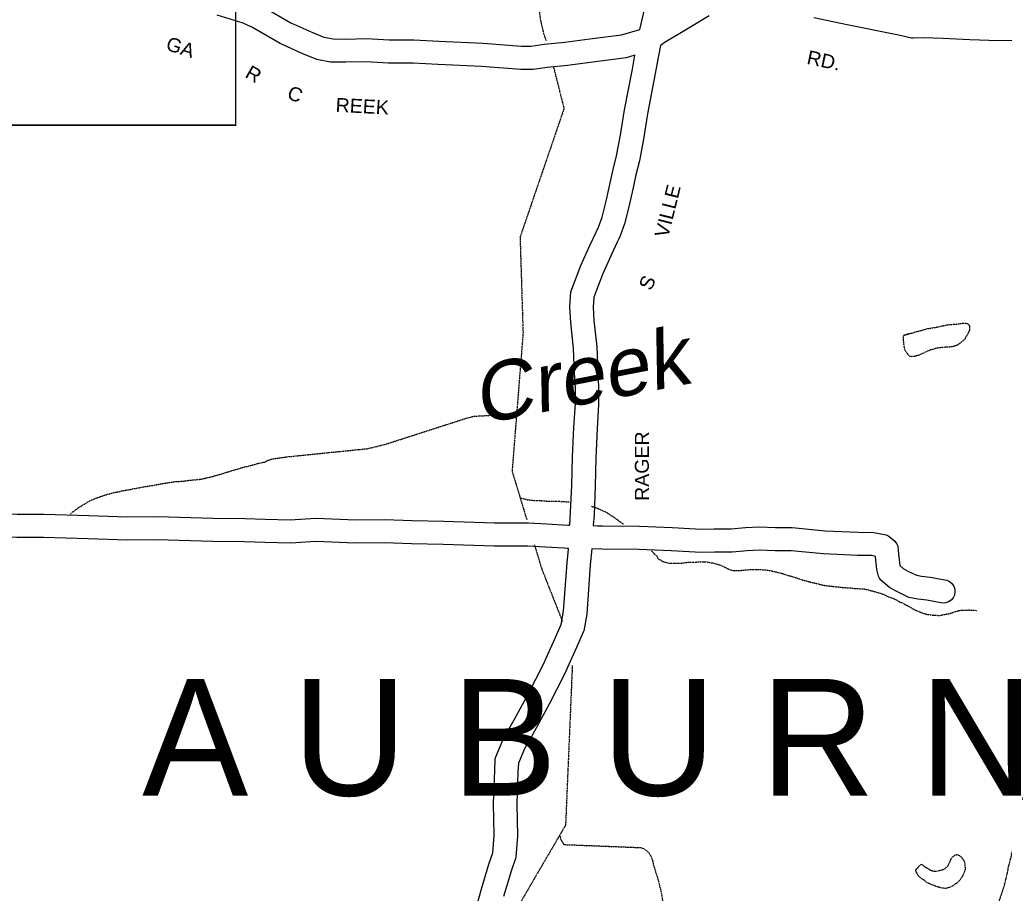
# Model space of a CAD drawing. Header units: feet. Extents: x -1605449 to -1594075, y -1717250 to -1708479.
# Tile 8 of 97: x -1602812 to -1602107, y -1714486 to -1713862. Entities that reach past the tile are written whole.
import ezdxf
from ezdxf.enums import TextEntityAlignment as Align

# ---------------------------------------------------------------- set-up
doc = ezdxf.new("R2010")
doc.units = ezdxf.units.FT
doc.header["$MEASUREMENT"] = 0
doc.linetypes.add('stream', pattern=[1.4, 0.7, -0.1, 0.1, -0.1, 0.1, -0.1, 0.1, -0.1])
for name, color, linetype in [('COUNTY-RD', 7, 'Continuous'), ('CR-TEXT', 7, 'Continuous'), ('HTEXT', 3, 'Continuous'), ('TWP-RD', 6, 'Continuous'), ('WATER-TEXT', 1, 'Continuous'), ('WATERWAY', 14, 'stream')]:
    doc.layers.add(name, color=color, linetype=linetype)
doc.layers.add('SH_VPort', color=5, linetype='Continuous', plot=False)
doc.styles.add('ARIAL', font='arial.ttf')

msp = doc.modelspace()

# ---------------------------------------------------------------- linework, layer by layer
at = {"layer": 'COUNTY-RD'}
for points in [[(-1602637.43, -1713852.47), (-1602617.69, -1713864.02), (-1602602.62, -1713870.74), (-1602594.2, -1713874.12), (-1602587.54, -1713875.52), (-1602578.49, -1713875.55), (-1602563.72, -1713875.17), (-1602547.37, -1713876.11), (-1602529.84, -1713876.2), (-1602511.78, -1713877.13), (-1602480.22, -1713878.53), (-1602452.69, -1713880.79), (-1602445.8, -1713880.7), (-1602436.46, -1713879.27), (-1602421.7, -1713877.89), (-1602403.83, -1713875.48), (-1602381.27, -1713872.56), (-1602368.1, -1713868.67), (-1602362.9, -1713846.12)], [(-1602418.24, -1714223.21), (-1602416.78, -1714194.82), (-1602416.23, -1714174.38), (-1602415.34, -1714153.31), (-1602414.25, -1714136.24), (-1602414.25, -1714125.21), (-1602414.89, -1714114.19), (-1602415.63, -1714096.82), (-1602417.55, -1714078.2), (-1602418.24, -1714067.08), (-1602417.39, -1714056.43), (-1602410.27, -1714037.61), (-1602403.82, -1714023.18), (-1602399.38, -1714013.72), (-1602397.64, -1714010.04), (-1602395.15, -1714002.83), (-1602392.1, -1713991.55), (-1602389.48, -1713979.55), (-1602387.26, -1713968.83), (-1602384.74, -1713959.01), (-1602382.01, -1713944.29), (-1602379.08, -1713926.16), (-1602373.45, -1713897.05), (-1602371.6, -1713887.08), (-1602377.82, -1713888.92), (-1602401.65, -1713892), (-1602419.81, -1713894.45), (-1602434.42, -1713895.82), (-1602444.42, -1713897.34), (-1602453.25, -1713897.47), (-1602481.27, -1713895.17), (-1602512.58, -1713893.78), (-1602530.31, -1713892.87), (-1602547.89, -1713892.78), (-1602563.99, -1713891.84), (-1602578.29, -1713892.21), (-1602589.29, -1713892.18), (-1602599.06, -1713890.13), (-1602609.13, -1713886.09), (-1602625.31, -1713878.87), (-1602645.07, -1713867.31), (-1602651.92, -1713864.25), (-1602670.4, -1713858.5)], [(-1602318.67, -1713859.01), (-1602330.07, -1713865.82), (-1602339.54, -1713871.65), (-1602350.14, -1713877.88), (-1602353.46, -1713880.17), (-1602354.73, -1713887.49), (-1602357.07, -1713900.15), (-1602362.67, -1713929.07), (-1602365.59, -1713947.14), (-1602368.46, -1713962.6), (-1602371.02, -1713972.59), (-1602373.18, -1713983.02), (-1602375.9, -1713995.51), (-1602379.21, -1714007.73), (-1602382.18, -1714016.32), (-1602383.39, -1714018.9), (-1602384.29, -1714020.81), (-1602388.67, -1714030.12), (-1602394.86, -1714043.97), (-1602400.96, -1714060.12), (-1602401.53, -1714067.23), (-1602400.94, -1714076.82), (-1602399, -1714095.61), (-1602398.25, -1714113.35), (-1602397.58, -1714124.72), (-1602397.59, -1714136.77), (-1602398.7, -1714154.19), (-1602399.57, -1714174.96), (-1602400.12, -1714195.34), (-1602400.85, -1714215.85), (-1602401.53, -1714223.5)], [(-1602062.47, -1713874.08), (-1602062.51, -1713874.08), (-1602078.94, -1713877.25), (-1602079.91, -1713877.33), (-1602095.08, -1713876.69), (-1602111.57, -1713876.75), (-1602132.05, -1713876.2), (-1602151.3, -1713875.13), (-1602165.46, -1713874.68), (-1602172.74, -1713874.95), (-1602173.83, -1713874.85), (-1602183.14, -1713872.71), (-1602219.9, -1713865.39), (-1602243.74, -1713860.53)], [(-1602486.35, -1714501.36), (-1602481.62, -1714484.07), (-1602476.11, -1714465.49), (-1602473.34, -1714457.56), (-1602472.32, -1714444.99), (-1602472.8, -1714422.27), (-1602471.94, -1714398.7), (-1602471.5, -1714390.37), (-1602471.17, -1714388.94), (-1602465.52, -1714375.72), (-1602457.98, -1714362.39), (-1602447.65, -1714343.52), (-1602437.38, -1714323.09), (-1602428.71, -1714303.91), (-1602424.42, -1714294.23), (-1602422.66, -1714284.75), (-1602420.16, -1714250.09), (-1602419.15, -1714240.42), (-1602419.14, -1714239.87)], [(-1602402.47, -1714240.14), (-1602403.55, -1714251.56), (-1602406.1, -1714286.88), (-1602408.3, -1714298.72), (-1602408.59, -1714299.65), (-1602413.5, -1714310.72), (-1602422.34, -1714330.27), (-1602432.89, -1714351.27), (-1602443.42, -1714370.5), (-1602450.56, -1714383.12), (-1602454.98, -1714393.46), (-1602455.29, -1714399.44), (-1602456.13, -1714422.4), (-1602455.64, -1714445.49), (-1602456.86, -1714460.51), (-1602457.08, -1714461.55), (-1602460.25, -1714470.61), (-1602465.59, -1714488.64)]]:
    msp.add_lwpolyline(points, dxfattribs=at)
at = {"layer": 'SH_VPort', "color": 30, "const_width": 1}
msp.add_lwpolyline([(-1603677.08, -1712917.16), (-1602657.08, -1712917.16), (-1602657.08, -1713937.16), (-1603677.08, -1713937.16)], close=True, dxfattribs=at)
at = {"layer": 'TWP-RD'}
for points in [[(-1602936.16, -1714211.03), (-1602917.68, -1714211.95), (-1602883.75, -1714212.05), (-1602853.33, -1714213.69), (-1602813.48, -1714215.42), (-1602794.32, -1714215.28), (-1602762.23, -1714216.24), (-1602734.51, -1714217.21), (-1602713.14, -1714216.9), (-1602673.42, -1714218.14), (-1602650.71, -1714218.49), (-1602635.98, -1714218.89), (-1602618.08, -1714219.26), (-1602599.96, -1714218.21), (-1602571.15, -1714219.32), (-1602550.47, -1714219.19), (-1602530.95, -1714219.76), (-1602508.35, -1714220.28), (-1602472, -1714221.6), (-1602447.87, -1714221.59), (-1602434.56, -1714222.26), (-1602419.53, -1714223.2), (-1602418.37, -1714223.21)], [(-1602401.53, -1714223.5), (-1602398.63, -1714223.58)], [(-1602398.57, -1714223.58), (-1602394.9, -1714223.69), (-1602368.46, -1714223.99), (-1602345.03, -1714224.83), (-1602324, -1714226.03), (-1602314.88, -1714225.9), (-1602302.84, -1714225.89), (-1602292.53, -1714224.93), (-1602282.78, -1714224.43), (-1602271.02, -1714224.95), (-1602259.12, -1714224.95), (-1602235.69, -1714227.15), (-1602211.92, -1714228.13), (-1602200.74, -1714228.33), (-1602191.92, -1714230.09), (-1602190, -1714231.02), (-1602185.7, -1714234.68), (-1602184.5, -1714236.37), (-1602183.75, -1714238.3), (-1602183.04, -1714243.97), (-1602182.31, -1714251.93), (-1602182.25, -1714252.12), (-1602179.84, -1714254.23), (-1602176.5, -1714255.97), (-1602170.27, -1714258.91), (-1602166.66, -1714259.7), (-1602160.57, -1714260.27), (-1602148.55, -1714262.58), (-1602146.57, -1714263.54), (-1602144.91, -1714264.97), (-1602143.68, -1714266.79), (-1602142.96, -1714268.86), (-1602142.8, -1714271.05), (-1602143.22, -1714273.21), (-1602144.17, -1714275.18), (-1602145.61, -1714276.84), (-1602147.43, -1714278.07), (-1602149.5, -1714278.79), (-1602151.69, -1714278.95), (-1602162.93, -1714276.79), (-1602169.23, -1714276.2), (-1602175.67, -1714274.79), (-1602183.91, -1714270.91), (-1602189.32, -1714268.09), (-1602195.77, -1714262.44), (-1602196.77, -1714261.13), (-1602197.5, -1714259.65), (-1602198.77, -1714254.84), (-1602199.61, -1714245.77)], [(-1602422.22, -1714239.73), (-1602435.5, -1714238.9), (-1602448.29, -1714238.26), (-1602472.3, -1714238.26), (-1602508.85, -1714236.94), (-1602531.39, -1714236.42), (-1602550.66, -1714235.86), (-1602571.42, -1714235.99), (-1602599.8, -1714234.89), (-1602617.77, -1714235.93), (-1602636.38, -1714235.55), (-1602651.06, -1714235.15), (-1602673.8, -1714234.8), (-1602713.28, -1714233.57), (-1602734.68, -1714233.89), (-1602762.77, -1714232.9), (-1602794.51, -1714231.95), (-1602813.78, -1714232.08), (-1602854.14, -1714230.34), (-1602884.22, -1714228.72), (-1602918.12, -1714228.61), (-1602942.91, -1714227.38)], [(-1602420.09, -1714239.87), (-1602422.22, -1714239.73)], [(-1602419.14, -1714239.87), (-1602420.09, -1714239.87)], [(-1602199.61, -1714245.77), (-1602199.64, -1714245.54), (-1602202.53, -1714244.97), (-1602212.41, -1714244.79), (-1602236.81, -1714243.78), (-1602259.9, -1714241.62), (-1602271.39, -1714241.62), (-1602282.72, -1714241.12), (-1602291.33, -1714241.55), (-1602302.06, -1714242.56), (-1602314.75, -1714242.57), (-1602324.35, -1714242.7), (-1602345.8, -1714241.49), (-1602368.86, -1714240.65), (-1602395.24, -1714240.35), (-1602402.47, -1714240.14), (-1602402.47, -1714240.14), (-1602402.47, -1714240.14)]]:
    msp.add_lwpolyline(points, dxfattribs=at)
at = {"layer": 'WATERWAY', "ltscale": 0.5, "flags": 128}
for points in [[(-1602430.1, -1713733.73), (-1602437.57, -1713784.98), (-1602437.43, -1713811.63), (-1602438.77, -1713822.91), (-1602440.46, -1713833.2), (-1602440.57, -1713842.69), (-1602440.71, -1713851.4), (-1602439.24, -1713861.87), (-1602437.15, -1713871), (-1602435.2, -1713876.85)], [(-1602429.87, -1713895.48), (-1602422.39, -1713925.37), (-1602453.8, -1714017.19), (-1602452.73, -1714051.27), (-1602451.65, -1714085.86), (-1602459.51, -1714184.57), (-1602448.93, -1714219.44)], [(-1602175.98, -1714086.46), (-1602175.24, -1714086.2), (-1602179.59, -1714087.52), (-1602175.24, -1714086.2), (-1602172.9, -1714085.7), (-1602170.9, -1714084.87), (-1602167.89, -1714084.21), (-1602166.21, -1714083.72), (-1602164.71, -1714083.39), (-1602163.2, -1714082.89), (-1602161.87, -1714082.56), (-1602160.53, -1714082.4), (-1602159.19, -1714082.06), (-1602157.85, -1714081.9), (-1602156.69, -1714081.74), (-1602155.35, -1714081.41), (-1602154.18, -1714081.25), (-1602152.67, -1714080.92), (-1602151.67, -1714080.58), (-1602150.5, -1714080.42), (-1602149.5, -1714080.26), (-1602148.66, -1714079.92), (-1602147.66, -1714079.93), (-1602146.66, -1714079.76), (-1602145.82, -1714079.77), (-1602144.31, -1714079.6), (-1602140.8, -1714079.28), (-1602139.64, -1714079.12), (-1602138.63, -1714078.95), (-1602137.8, -1714078.79), (-1602136.79, -1714078.62), (-1602135.46, -1714078.63), (-1602134.12, -1714078.97), (-1602132.79, -1714079.81), (-1602132.29, -1714081.32), (-1602132.29, -1714082.49), (-1602132.46, -1714083.66), (-1602132.8, -1714084.66), (-1602133.3, -1714085.66), (-1602133.81, -1714086.83), (-1602134.48, -1714087.83), (-1602135.15, -1714088.67), (-1602135.65, -1714090), (-1602136.99, -1714091.17), (-1602138.17, -1714092.34), (-1602139.34, -1714093.17), (-1602140.68, -1714094.17), (-1602142.35, -1714095), (-1602143.85, -1714095.33), (-1602144.86, -1714095.66), (-1602145.69, -1714095.66), (-1602146.86, -1714095.82), (-1602148.2, -1714095.82), (-1602149.71, -1714095.98), (-1602151.88, -1714096.14), (-1602153.38, -1714096.3), (-1602154.72, -1714096.47), (-1602156.06, -1714096.63), (-1602157.39, -1714097.13), (-1602158.9, -1714097.62), (-1602160.57, -1714097.95), (-1602162.08, -1714098.62), (-1602163.58, -1714099.28), (-1602165.25, -1714100.11), (-1602167.09, -1714100.94), (-1602168.77, -1714101.77), (-1602170.77, -1714102.27), (-1602172.11, -1714102.6), (-1602173.45, -1714102.6), (-1602174.79, -1714102.76), (-1602175.95, -1714101.58), (-1602176.78, -1714100.41), (-1602177.78, -1714099.4), (-1602178.62, -1714097.73), (-1602178.78, -1714096.72), (-1602179.11, -1714095.22), (-1602179.27, -1714093.71), (-1602179.44, -1714092.54), (-1602179.59, -1714087.52)], [(-1602618.48, -1714174.1), (-1602562.45, -1714168.41), (-1602556.78, -1714167), (-1602549.29, -1714165.08), (-1602492.2, -1714146.68), (-1602486.7, -1714145.28), (-1602463.66, -1714144), (-1602456.19, -1714142.87)], [(-1602775.12, -1714215.19), (-1602775, -1714215.04), (-1602773.7, -1714213.67), (-1602772.23, -1714212.62), (-1602771.08, -1714211.92), (-1602770.1, -1714211.06), (-1602769.11, -1714210.36), (-1602767.97, -1714209.66), (-1602767.14, -1714209.14), (-1602766.32, -1714208.62), (-1602765.34, -1714208.09), (-1602764.02, -1714207.38), (-1602763.2, -1714206.69), (-1602761.72, -1714205.98), (-1602760.57, -1714205.28), (-1602759.41, -1714204.92), (-1602758.25, -1714204.38), (-1602756.93, -1714203.85), (-1602755.61, -1714203.31), (-1602754.12, -1714202.77), (-1602752.3, -1714202.21), (-1602750.48, -1714201.66), (-1602748.32, -1714200.94), (-1602746, -1714200.37), (-1602743.68, -1714199.8), (-1602740.85, -1714199.23), (-1602738.53, -1714198.66), (-1602736.36, -1714198.27), (-1602734.54, -1714197.88), (-1602732.71, -1714197.67), (-1602731.04, -1714197.28), (-1602729.05, -1714196.9), (-1602727.05, -1714196.51), (-1602724.89, -1714196.11), (-1602722.4, -1714195.71), (-1602719.73, -1714195.3), (-1602716.07, -1714194.7), (-1602713.25, -1714194.12), (-1602713.25, -1714194.12), (-1602709.92, -1714193.53), (-1602706.76, -1714192.94), (-1602703.93, -1714192.53), (-1602701.27, -1714192.12), (-1602699.27, -1714191.9), (-1602697.77, -1714191.86), (-1602696.1, -1714191.81), (-1602693.93, -1714191.59), (-1602691.43, -1714191.18), (-1602683.6, -1714190.47), (-1602681.6, -1714190.24), (-1602679.44, -1714189.68), (-1602676.95, -1714189.11), (-1602674.12, -1714188.53), (-1602671.31, -1714187.62), (-1602668.66, -1714186.88), (-1602666.5, -1714186.32), (-1602664.51, -1714185.6), (-1602662.52, -1714185.04), (-1602660.87, -1714184.49), (-1602659.55, -1714183.96), (-1602657.72, -1714183.57), (-1602655.9, -1714183.02), (-1602654.4, -1714182.65), (-1602652.91, -1714182.1), (-1602650.92, -1714181.55), (-1602648.76, -1714181.15), (-1602646.77, -1714180.6), (-1602644.78, -1714180.04), (-1602642.62, -1714179.48), (-1602640.8, -1714178.93), (-1602638.64, -1714178.53), (-1602637.15, -1714178.16), (-1602636.15, -1714177.97), (-1602635.33, -1714177.44), (-1602634.34, -1714176.91), (-1602633.35, -1714176.55), (-1602632.02, -1714176.18), (-1602630.2, -1714175.63), (-1602618.48, -1714174.1)], [(-1602453.73, -1714203.63), (-1602448.57, -1714204.99), (-1602444.06, -1714205.44), (-1602439.54, -1714205.55), (-1602434.03, -1714205.99), (-1602429.52, -1714205.94), (-1602425.67, -1714206.06), (-1602419.32, -1714206.48), (-1602418.3, -1714206.56)], [(-1602402.82, -1714209.62), (-1602398.88, -1714210.92), (-1602392.33, -1714213.85), (-1602385.26, -1714218.45), (-1602382.9, -1714220.26), (-1602380.54, -1714221.9), (-1602379.9, -1714222.39)], [(-1602443.52, -1714237.29), (-1602438.3, -1714254.51), (-1602423.51, -1714291.97)], [(-1602359.83, -1714241.5), (-1602357.9, -1714243.53), (-1602356.04, -1714245.18), (-1602355.01, -1714247.34), (-1602353.17, -1714248.15), (-1602351.31, -1714249.3), (-1602347.63, -1714250.26), (-1602345.29, -1714250.4), (-1602338.61, -1714250.32), (-1602332.6, -1714249.58), (-1602326.42, -1714249.5), (-1602324.25, -1714249.31), (-1602322.41, -1714249.46), (-1602320.07, -1714249.43), (-1602318.06, -1714249.91), (-1602315.72, -1714250.21), (-1602309.35, -1714252.14), (-1602304.98, -1714254.43), (-1602302.63, -1714255.41), (-1602299.95, -1714255.71), (-1602297.94, -1714255.68), (-1602291.94, -1714255.11), (-1602287.93, -1714254.9), (-1602283.08, -1714254.84), (-1602278.4, -1714255.12), (-1602273.72, -1714255.9), (-1602265.84, -1714257.81), (-1602263.66, -1714258.62), (-1602259.13, -1714259.9), (-1602252.76, -1714262), (-1602250.92, -1714262.65), (-1602241.03, -1714265.04), (-1602238.18, -1714265.84), (-1602233.49, -1714266.62), (-1602230.99, -1714266.75), (-1602229.31, -1714267.07), (-1602219.78, -1714267.96), (-1602217.1, -1714268.09), (-1602214.43, -1714268.4), (-1602207.57, -1714268.82), (-1602202.21, -1714270.09), (-1602195.5, -1714272.01), (-1602193.15, -1714272.99), (-1602190.13, -1714274.46), (-1602187.11, -1714275.43), (-1602184.76, -1714276.57), (-1602182.4, -1714278.04), (-1602180.39, -1714278.69), (-1602178.03, -1714280.16), (-1602176.02, -1714281.14), (-1602171.81, -1714283.6), (-1602165.6, -1714286.2), (-1602163.25, -1714286.84), (-1602158.9, -1714287.46), (-1602153.72, -1714287.73), (-1602148.39, -1714286.66), (-1602146.38, -1714286.31), (-1602142.56, -1714284.92), (-1602140.56, -1714284.4), (-1602138.39, -1714284.04), (-1602134.55, -1714283.99), (-1602132.55, -1714283.8), (-1602130.88, -1714283.95), (-1602128.87, -1714283.93), (-1602126.86, -1714284.24)], [(-1602416.43, -1714323.58), (-1602421.26, -1714437.67), (-1602476.12, -1714531.58), (-1602480.09, -1714565.45)], [(-1602167.69, -1714619.92), (-1602152.7, -1714571.36), (-1602150.74, -1714567.99), (-1602150.09, -1714565.98), (-1602148.79, -1714562.96), (-1602146.88, -1714555.08), (-1602145.6, -1714550.55), (-1602144.47, -1714547.19), (-1602143, -1714543.83), (-1602141.88, -1714540.31), (-1602140.9, -1714538.13), (-1602140.42, -1714536.45), (-1602139.11, -1714534.26), (-1602137.63, -1714532.24), (-1602127.78, -1714517.58), (-1602122.51, -1714511.16), (-1602120.2, -1714508.63), (-1602119.22, -1714506.95), (-1602117.4, -1714505.25), (-1602113.3, -1714498.69), (-1602112.49, -1714496.5), (-1602112.01, -1714494.66), (-1602107.65, -1714481.57), (-1602106.69, -1714478.05), (-1602106.22, -1714475.7), (-1602104.94, -1714470.51), (-1602104.64, -1714468.16), (-1602102.72, -1714460.79), (-1602102.25, -1714458.11), (-1602101.44, -1714455.76), (-1602100.03, -1714448.22), (-1602099.39, -1714445.54), (-1602098.3, -1714438.84), (-1602098, -1714436.49), (-1602097.52, -1714434.65), (-1602097.37, -1714432.98), (-1602096.89, -1714431.3), (-1602095.16, -1714421.58), (-1602093.87, -1714418.06), (-1602092.89, -1714415.87), (-1602090.76, -1714412.17), (-1602088.78, -1714410.14), (-1602086.96, -1714409.12), (-1602085.3, -1714407.76), (-1602082.98, -1714406.56), (-1602081.16, -1714405.2), (-1602079, -1714404.01), (-1602076.69, -1714401.64), (-1602074.86, -1714400.45), (-1602068.89, -1714397.04), (-1602065.08, -1714394.48), (-1602063.42, -1714393.63), (-1602059.94, -1714391.41), (-1602057.95, -1714390.05), (-1602055.95, -1714389.03), (-1602053.96, -1714388.33), (-1602047.65, -1714385.25), (-1602045.32, -1714383.72), (-1602041.84, -1714382), (-1602039.85, -1714380.81), (-1602038.18, -1714380.12), (-1602034.37, -1714377.91), (-1602030.21, -1714376.02), (-1602028.22, -1714374.99), (-1602024.74, -1714372.78), (-1602020.75, -1714371.22)], [(-1602425.54, -1714444.99), (-1602424.31, -1714448.57), (-1602422.43, -1714451.55), (-1602367.11, -1714453.74), (-1602364.92, -1714454.71), (-1602362.9, -1714456.19), (-1602361.38, -1714457.85), (-1602360.01, -1714460.34), (-1602358.98, -1714463.33), (-1602358.62, -1714465.17), (-1602356.35, -1714473), (-1602355.67, -1714474.66), (-1602355.31, -1714476.33), (-1602354.62, -1714478.32), (-1602354.09, -1714480.99), (-1602353.22, -1714483.99), (-1602352.32, -1714489), (-1602351.96, -1714491.83), (-1602351.43, -1714493.5), (-1602351.24, -1714495.5), (-1602350.02, -1714499.67), (-1602349.49, -1714502.83), (-1602349.29, -1714505), (-1602349.73, -1714510.36), (-1602350.04, -1714512.03), (-1602350.35, -1714514.54), (-1602351.34, -1714529.26), (-1602351.32, -1714531.27), (-1602351.46, -1714533.61), (-1602351.77, -1714535.79), (-1602351.74, -1714537.96), (-1602351.89, -1714539.63), (-1602350.01, -1714543.12), (-1602348.16, -1714544.27), (-1602341.81, -1714544.7), (-1602335.96, -1714544.63), (-1602331.94, -1714545.41), (-1602254.34, -1714618.96)], [(-1602166.89, -1714465.49), (-1602165.55, -1714466.5), (-1602163.72, -1714467.84), (-1602162.38, -1714468.52), (-1602161.05, -1714469.36), (-1602159.71, -1714470.03), (-1602158.54, -1714470.37), (-1602157.38, -1714470.54), (-1602156.04, -1714470.55), (-1602154.37, -1714470.22), (-1602153.2, -1714469.89), (-1602151.86, -1714469.56), (-1602150.86, -1714469.23), (-1602150.02, -1714468.73), (-1602148.34, -1714467.39), (-1602147.51, -1714466.22), (-1602146.83, -1714464.72), (-1602145.99, -1714463.05), (-1602145.32, -1714461.55), (-1602144.48, -1714460.21), (-1602143.48, -1714459.54), (-1602142.64, -1714459.05), (-1602141.64, -1714458.72), (-1602140.47, -1714458.89), (-1602138.97, -1714459.73), (-1602138.13, -1714460.57), (-1602137.14, -1714461.91), (-1602136.3, -1714463.25), (-1602135.81, -1714464.59), (-1602135.48, -1714469.27), (-1602135.99, -1714470.78), (-1602136.83, -1714472.95), (-1602137.67, -1714474.45), (-1602138.51, -1714475.79), (-1602139.35, -1714476.96), (-1602140.86, -1714478.63), (-1602142.03, -1714479.46), (-1602143.37, -1714480.46), (-1602144.71, -1714481.29), (-1602146.04, -1714481.96), (-1602147.72, -1714482.45), (-1602149.22, -1714482.95), (-1602151.23, -1714482.77), (-1602152.56, -1714482.6), (-1602154.23, -1714482.1), (-1602155.9, -1714481.59), (-1602157.57, -1714480.91), (-1602159.24, -1714480.41), (-1602160.57, -1714479.73), (-1602161.74, -1714479.23), (-1602162.75, -1714478.89), (-1602163.91, -1714477.88), (-1602165.08, -1714476.87), (-1602166.25, -1714476.2), (-1602167.25, -1714475.36), (-1602168.25, -1714474.69), (-1602169.58, -1714472.84), (-1602170.08, -1714471.67), (-1602170.58, -1714470.83), (-1602170.91, -1714469.66), (-1602166.89, -1714465.49)]]:
    msp.add_lwpolyline(points, dxfattribs=at)

# ---------------------------------------------------------------- texts
at = {"layer": 'CR-TEXT', "style": 'ARIAL'}
for s, rotation, p in [('GA', 342, (-1602708.72, -1713885.91)), ('RD.', 348, (-1602249.94, -1713896.19)), ('R', 330, (-1602652.7, -1713905.05)), ('C', 339, (-1602622.21, -1713920.65)), ('REEK', 357, (-1602586.05, -1713930.58)), ('VILLE', 76, (-1602345.06, -1714018.92)), ('S', 66, (-1602357.43, -1714057.29)), ('RAGER', 90, (-1602358.67, -1714205.81))]:
    msp.add_text(s, height=10, rotation=rotation, dxfattribs=at).set_placement(p, align=Align.BOTTOM_LEFT)
at = {"layer": 'HTEXT', "style": 'ARIAL'}
msp.add_text('A U B U R N', height=83.3333, dxfattribs=at).set_placement((-1602397.39, -1714374.83), align=Align.MIDDLE_CENTER)
at = {"layer": 'WATER-TEXT', "style": 'ARIAL', "oblique": 10}
msp.add_text('Creek', height=41.667, rotation=11, dxfattribs=at).set_placement((-1602404.77, -1714148.82), align=Align.BOTTOM_CENTER)

doc.saveas('drawing.dxf')
